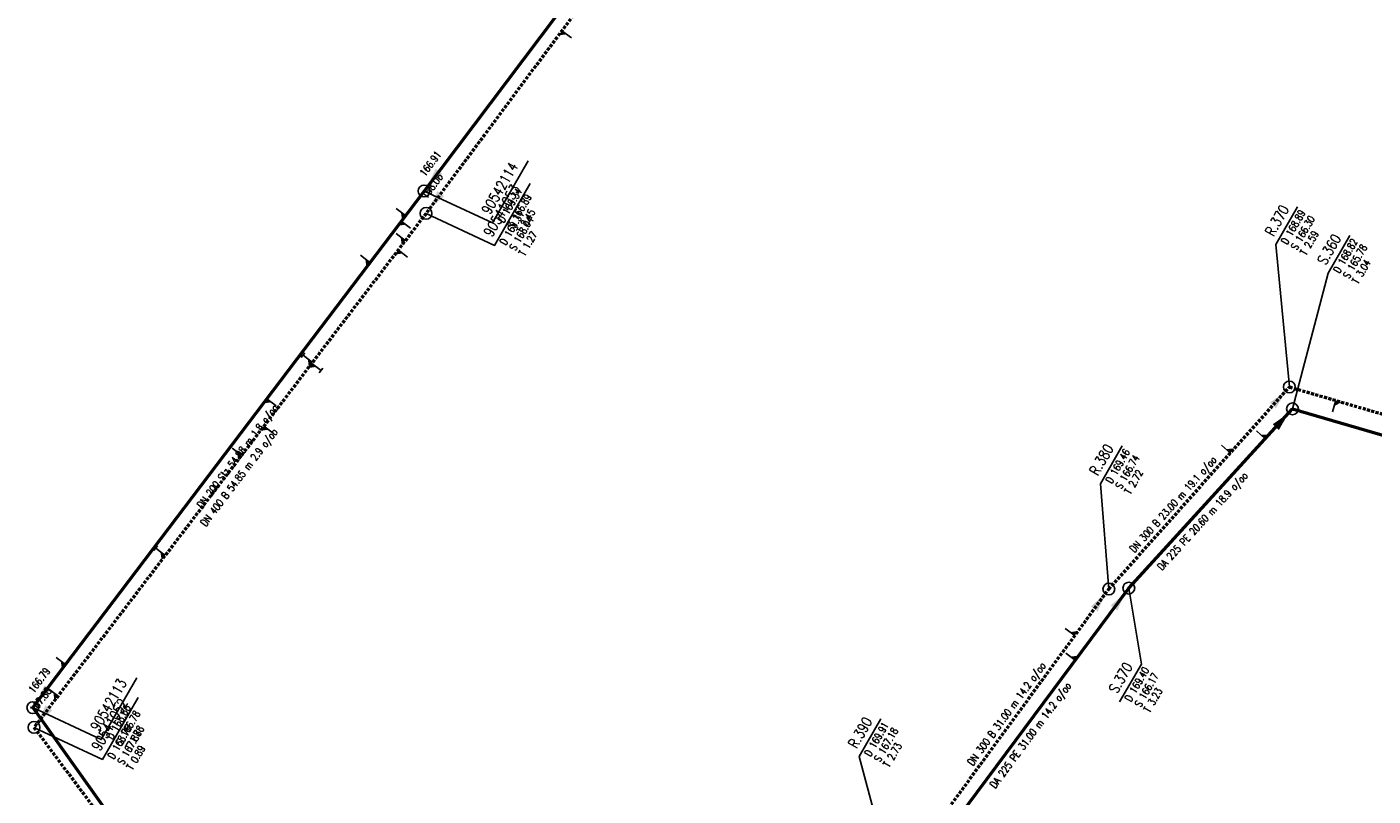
# Model space of a CAD drawing. Header units: metres. Extents: x 3490368 to 3491379, y 5753988 to 5755037.
# Tile 13 of 29: x 3490433 to 3490548, y 5754428 to 5754493. Entities that reach past the tile are written whole.
import ezdxf
from ezdxf.enums import TextEntityAlignment as Align

# ---------------------------------------------------------------- set-up
doc = ezdxf.new("R2010")
doc.units = ezdxf.units.M
doc.linetypes.add('E-Kanalnetz-250-01$0$STRICHLINIE', pattern=[19.05, 12.7, -6.35])
for name, color, linetype in [('E-Kanalnetz-250-01$0$ABZWEIGER', 2, 'Continuous'), ('E-Kanalnetz-250-01$0$ABZWEIGER_TEXT_1', 2, 'Continuous'), ('E-Kanalnetz-250-01$0$HALTUNG_TEXT_1', 7, 'Continuous'), ('E-Kanalnetz-250-01$0$HALTUNG_TEXT_3', 7, 'Continuous'), ('E-Kanalnetz-250-01$0$HALTUNG_TEXT_6', 7, 'Continuous'), ('E-Kanalnetz-250-01$0$SCHACHT', 7, 'Continuous'), ('E-Kanalnetz-250-01$0$SCHACHT_TEXT', 7, 'Continuous'), ('E-Kanalnetz-250-01$0$SCHACHT_TEXT_1', 7, 'Continuous'), ('E-Kanalnetz-250-01$0$SCHACHT_TEXT_2', 7, 'Continuous')]:
    doc.layers.add(name, color=color, linetype=linetype)
doc.layers.add('E-Kanalnetz-250-01$0$HALTUNG', color=7, linetype='Continuous', lineweight=50)
doc.styles.add('E-Kanalnetz-250-01$0$HALTUNG', font='ROMANS.shx')
doc.styles.add('E-Kanalnetz-250-01$0$SCHACHT', font='ROMANS.shx')

msp = doc.modelspace()

# ---------------------------------------------------------------- linework, layer by layer
at = {"layer": 'E-Kanalnetz-250-01$0$ABZWEIGER', "color": 0}
for p, q in [((3490478.69, 5754493.04, 168.46), (3490479.49, 5754492.45, 168.46)), ((3490465.42, 5754477.37, 166.89), (3490464.62, 5754477.97, 166.89)), ((3490465.06, 5754476.89, 166.88), (3490465.85, 5754476.29, 166.88)), ((3490465.4, 5754475.23, 168.03), (3490464.61, 5754475.84, 168.03)), ((3490462.4, 5754473.38, 166.88), (3490461.6, 5754473.99, 166.88)), ((3490464.79, 5754474.44, 168.03), (3490465.59, 5754473.83, 168.03)), ((3490456.87, 5754465.7, 167.99), (3490456.57, 5754465.31, 167.99)), ((3490457.52, 5754464.9, 167.99), (3490456.72, 5754465.51, 167.99)), ((3490457.46, 5754464.82, 167.99), (3490458.25, 5754464.21, 167.99)), ((3490458.4, 5754464.41, 167.99), (3490458.1, 5754464.01, 167.99)), ((3490453.65, 5754461.82, 166.85), (3490454.44, 5754461.22, 166.85)), ((3490453.39, 5754459.49, 167.97), (3490454.19, 5754458.89, 167.97)), ((3490451.51, 5754457.03, 167.96), (3490450.72, 5754457.63, 167.96)), ((3490444.38, 5754449.33, 167.93), (3490444.07, 5754448.93, 167.93)), ((3490445.02, 5754448.52, 167.93), (3490444.23, 5754449.13, 167.93)), ((3490436.56, 5754439.26, 166.8), (3490435.76, 5754439.87, 166.8)), ((3490435.92, 5754436.6, 167.89), (3490435.13, 5754437.2, 167.89))]:
    msp.add_line(p, q, dxfattribs=at)
at = {"layer": 'E-Kanalnetz-250-01$0$ABZWEIGER', "color": 160}
for p, q in [((3490544.37, 5754461.67, 166.03), (3490544.09, 5754460.71, 166.03)), ((3490535.41, 5754457.21, 166.44), (3490534.67, 5754457.88, 166.44)), ((3490522.2, 5754441.72, 166.81), (3490521.4, 5754442.31, 166.81))]:
    msp.add_line(p, q, dxfattribs=at)
at = {"layer": 'E-Kanalnetz-250-01$0$ABZWEIGER', "color": 240}
for p, q in [((3490538.37, 5754458.42, 165.84), (3490537.63, 5754459.1, 165.84)), ((3490522.24, 5754439.63, 166.28), (3490521.44, 5754440.23, 166.28))]:
    msp.add_line(p, q, dxfattribs=at)
at = {"layer": 'E-Kanalnetz-250-01$0$ABZWEIGER_TEXT_1', "color": 0}
for points in [[(3490478.69, 5754493.04, 168.46), (3490479.09, 5754492.74, 168.46), (3490478.39, 5754492.64, 168.46)], [(3490465.42, 5754477.37, 166.89), (3490465.02, 5754477.67, 166.89), (3490465.12, 5754476.97, 166.89)], [(3490465.06, 5754476.89, 166.88), (3490465.46, 5754476.59, 166.88), (3490464.76, 5754476.49, 166.88)], [(3490465.4, 5754475.23, 168.03), (3490465, 5754475.54, 168.03), (3490465.1, 5754474.84, 168.03)], [(3490462.4, 5754473.38, 166.88), (3490462, 5754473.68, 166.88), (3490462.1, 5754472.98, 166.88)], [(3490464.79, 5754474.44, 168.03), (3490465.19, 5754474.14, 168.03), (3490464.49, 5754474.04, 168.03)], [(3490457.52, 5754464.9, 167.99), (3490457.12, 5754465.2, 167.99), (3490457.21, 5754464.5, 167.99)], [(3490457.46, 5754464.82, 167.99), (3490457.85, 5754464.52, 167.99), (3490457.15, 5754464.42, 167.99)], [(3490453.65, 5754461.82, 166.85), (3490454.04, 5754461.52, 166.85), (3490453.34, 5754461.42, 166.85)], [(3490453.39, 5754459.49, 167.97), (3490453.79, 5754459.19, 167.97), (3490453.09, 5754459.09, 167.97)], [(3490451.51, 5754457.03, 167.96), (3490451.11, 5754457.33, 167.96), (3490451.21, 5754456.63, 167.96)], [(3490445.02, 5754448.52, 167.93), (3490444.62, 5754448.82, 167.93), (3490444.72, 5754448.12, 167.93)], [(3490436.56, 5754439.26, 166.8), (3490436.16, 5754439.57, 166.8), (3490436.26, 5754438.87, 166.8)], [(3490435.92, 5754436.6, 167.89), (3490435.53, 5754436.9, 167.89), (3490435.62, 5754436.2, 167.89)]]:
    msp.add_solid(points, dxfattribs=at)
at = {"layer": 'E-Kanalnetz-250-01$0$ABZWEIGER_TEXT_1', "color": 160}
for points in [[(3490544.37, 5754461.67, 166.03), (3490544.23, 5754461.19, 166.03), (3490544.85, 5754461.53, 166.03)], [(3490535.41, 5754457.21, 166.44), (3490535.04, 5754457.55, 166.44), (3490535.75, 5754457.59, 166.44)], [(3490522.2, 5754441.72, 166.81), (3490521.8, 5754442.01, 166.81), (3490522.5, 5754442.12, 166.81)]]:
    msp.add_solid(points, dxfattribs=at)
at = {"layer": 'E-Kanalnetz-250-01$0$ABZWEIGER_TEXT_1', "color": 240}
for points in [[(3490538.37, 5754458.42, 165.84), (3490538, 5754458.76, 165.84), (3490538.7, 5754458.79, 165.84)], [(3490522.24, 5754439.63, 166.28), (3490521.84, 5754439.93, 166.28), (3490522.54, 5754440.03, 166.28)]]:
    msp.add_solid(points, dxfattribs=at)
at = {"layer": 'E-Kanalnetz-250-01$0$HALTUNG', "color": 7, "linetype": 'Continuous', "ltscale": 0.02}
for p, q in [((3490503.85, 5754528.27, 168.73), (3490466.99, 5754479.44, 166.91)), ((3490466.99, 5754479.44, 166.89), (3490433.79, 5754435.61, 166.79)), ((3490433.79, 5754435.61, 166.78), (3490459.37, 5754399.79, 166.46))]:
    msp.add_line(p, q, dxfattribs=at)
at = {"layer": 'E-Kanalnetz-250-01$0$HALTUNG', "color": 7, "linetype": 'E-Kanalnetz-250-01$0$STRICHLINIE', "ltscale": 0.02}
for p, q in [((3490503.74, 5754526.74, 169.33), (3490467.16, 5754477.54, 168.06)), ((3490467.16, 5754477.54, 168.04), (3490433.89, 5754433.93, 167.88)), ((3490433.89, 5754433.93, 167.87), (3490458.34, 5754401.17, 167.75))]:
    msp.add_line(p, q, dxfattribs=at)
at = {"layer": 'E-Kanalnetz-250-01$0$HALTUNG', "color": 160, "linetype": 'E-Kanalnetz-250-01$0$STRICHLINIE', "ltscale": 0.02}
for p, q in [((3490525.1, 5754445.67, 166.74), (3490540.42, 5754462.82, 166.3)), ((3490540.42, 5754462.82, 166.3), (3490563.56, 5754456.07, 164.73)), ((3490506.79, 5754420.65, 167.18), (3490525.1, 5754445.67, 166.74))]:
    msp.add_line(p, q, dxfattribs=at)
at = {"layer": 'E-Kanalnetz-250-01$0$HALTUNG', "color": 240, "linetype": 'Continuous', "ltscale": 0.02}
for p, q in [((3490526.79, 5754445.75, 166.17), (3490540.68, 5754460.96, 165.78)), ((3490540.68, 5754460.96, 165.78), (3490564.3, 5754454.06, 164.15)), ((3490508.3, 5754420.87, 166.61), (3490526.79, 5754445.75, 166.17))]:
    msp.add_line(p, q, dxfattribs=at)
at = {"layer": 'E-Kanalnetz-250-01$0$HALTUNG_TEXT_1', "color": 7}
for points in [[(3490468.25, 5754481.12, 166.92), (3490467.97, 5754481.33, 166.92), (3490468.54, 5754480.9, 166.92), (3490467.29, 5754479.84, 166.92)], [(3490468.41, 5754479.22, 168.07), (3490468.13, 5754479.44, 168.07), (3490468.7, 5754479.01, 168.07), (3490467.46, 5754477.94, 168.07)], [(3490435.06, 5754437.28, 166.79), (3490434.78, 5754437.5, 166.79), (3490435.34, 5754437.07, 166.79), (3490434.09, 5754436.01, 166.79)], [(3490435.16, 5754435.6, 167.88), (3490434.88, 5754435.81, 167.88), (3490435.45, 5754435.38, 167.88), (3490434.19, 5754434.33, 167.88)]]:
    msp.add_solid(points, dxfattribs=at)
at = {"layer": 'E-Kanalnetz-250-01$0$HALTUNG_TEXT_1', "color": 160}
for points in [[(3490539.03, 5754461.26, 166.31), (3490539.29, 5754461.02, 166.31), (3490538.76, 5754461.49, 166.31), (3490540.09, 5754462.45, 166.31)], [(3490523.86, 5754443.98, 166.75), (3490524.15, 5754443.77, 166.75), (3490523.57, 5754444.19, 166.75), (3490524.8, 5754445.27, 166.75)]]:
    msp.add_solid(points, dxfattribs=at)
at = {"layer": 'E-Kanalnetz-250-01$0$HALTUNG_TEXT_1', "color": 240}
for points in [[(3490539.27, 5754459.41, 165.79), (3490539.53, 5754459.17, 165.79), (3490539, 5754459.65, 165.79), (3490540.35, 5754460.59, 165.79)], [(3490525.53, 5754444.07, 166.18), (3490525.82, 5754443.85, 166.18), (3490525.25, 5754444.28, 166.18), (3490526.49, 5754445.35, 166.18)]]:
    msp.add_solid(points, dxfattribs=at)
at = {"layer": 'E-Kanalnetz-250-01$0$SCHACHT', "ltscale": 0.02}
for centre in [(3490466.99, 5754479.44, 169.34), (3490467.16, 5754477.54, 169.31), (3490433.79, 5754435.61, 168.66), (3490433.89, 5754433.93, 168.76)]:
    msp.add_circle(centre, 0.5, dxfattribs=at)
at = {"layer": 'E-Kanalnetz-250-01$0$SCHACHT', "color": 160, "ltscale": 0.02}
for centre in [(3490540.42, 5754462.82, 168.89), (3490525.1, 5754445.67, 169.46)]:
    msp.add_circle(centre, 0.5, dxfattribs=at)
at = {"layer": 'E-Kanalnetz-250-01$0$SCHACHT', "color": 240, "ltscale": 0.02}
for centre in [(3490540.68, 5754460.96, 168.82), (3490526.79, 5754445.75, 169.4)]:
    msp.add_circle(centre, 0.5, dxfattribs=at)
at = {"layer": 'E-Kanalnetz-250-01$0$SCHACHT_TEXT', "ltscale": 0.02}
for p, q in [((3490466.99, 5754479.44, 169.34), (3490466.99, 5754479.44, 166.89)), ((3490467.16, 5754477.54, 169.31), (3490467.16, 5754477.54, 168.04)), ((3490540.42, 5754462.82, 168.89), (3490540.42, 5754462.82, 166.3)), ((3490540.68, 5754460.96, 168.82), (3490540.68, 5754460.96, 165.78)), ((3490525.1, 5754445.67, 169.46), (3490525.1, 5754445.67, 166.74)), ((3490526.79, 5754445.75, 169.4), (3490526.79, 5754445.75, 166.17)), ((3490433.79, 5754435.61, 168.66), (3490433.79, 5754435.61, 166.78)), ((3490433.89, 5754433.93, 168.76), (3490433.89, 5754433.93, 167.87))]:
    msp.add_line(p, q, dxfattribs=at)
at = {"layer": 'E-Kanalnetz-250-01$0$SCHACHT_TEXT'}
for points in [[(3490466.99, 5754479.44), (3490472.8, 5754476.73), (3490475.83, 5754482)], [(3490467.16, 5754477.54), (3490472.97, 5754474.83), (3490475.99, 5754480.07)], [(3490433.79, 5754435.61), (3490439.6, 5754432.9), (3490442.62, 5754438.14)], [(3490433.89, 5754433.93), (3490439.7, 5754431.22), (3490442.72, 5754436.46)]]:
    msp.add_lwpolyline(points, dxfattribs=at)
at = {"layer": 'E-Kanalnetz-250-01$0$SCHACHT_TEXT', "color": 160}
for points in [[(3490540.42, 5754462.82), (3490539.27, 5754474.9), (3490541.12, 5754478.1)], [(3490525.1, 5754445.67), (3490524.38, 5754454.61), (3490526.23, 5754457.81)], [(3490506.79, 5754420.65), (3490503.91, 5754431.45), (3490505.75, 5754434.65)]]:
    msp.add_lwpolyline(points, dxfattribs=at)
at = {"layer": 'E-Kanalnetz-250-01$0$SCHACHT_TEXT', "color": 240}
for points in [[(3490540.68, 5754460.96), (3490543.7, 5754472.46), (3490545.55, 5754475.66)], [(3490526.79, 5754445.75), (3490527.86, 5754439.31), (3490526.01, 5754436.11)]]:
    msp.add_lwpolyline(points, dxfattribs=at)

# ---------------------------------------------------------------- texts
at = {"layer": 'E-Kanalnetz-250-01$0$HALTUNG_TEXT_3', "color": 7, "style": 'E-Kanalnetz-250-01$0$HALTUNG', "width": 0.8}
for s, rotation, p in [('DN 200 Stz 54.98 m 1.8 o/oo', 52.8571, (3490450.91, 5754457.13)), ('DN 400 B 54.85 m 2.9 o/oo', 52.66, (3490451.04, 5754455.34))]:
    msp.add_text(s, height=0.63, rotation=rotation, dxfattribs=at).set_placement(p, align=Align.TOP_CENTER)
at = {"layer": 'E-Kanalnetz-250-01$0$HALTUNG_TEXT_3', "color": 160, "style": 'E-Kanalnetz-250-01$0$HALTUNG', "width": 0.8}
for s, rotation, p in [('DN 300 B 23.00 m 19.1 o/oo', 48.217, (3490530.31, 5754453.07)), ('DN 300 B 31.00 m 14.2 o/oo', 53.8046, (3490516.17, 5754435.27))]:
    msp.add_text(s, height=0.63, rotation=rotation, dxfattribs=at).set_placement(p, align=Align.TOP_CENTER)
at = {"layer": 'E-Kanalnetz-250-01$0$HALTUNG_TEXT_3', "color": 240, "style": 'E-Kanalnetz-250-01$0$HALTUNG', "width": 0.8}
for s, rotation, p in [('DA 225 PE 20.60 m 18.9 o/oo', 47.5806, (3490532.81, 5754451.65)), ('DA 225 PE 31.00 m 14.2 o/oo', 53.3879, (3490518.2, 5754433.46))]:
    msp.add_text(s, height=0.63, rotation=rotation, dxfattribs=at).set_placement(p, align=Align.TOP_CENTER)
at = {"layer": 'E-Kanalnetz-250-01$0$HALTUNG_TEXT_6', "color": 7, "style": 'E-Kanalnetz-250-01$0$HALTUNG', "width": 0.8}
for s, rotation, p in [('166.91', 52.9522, (3490467.07, 5754480.63)), ('168.06', 53.3694, (3490467.23, 5754478.73)), ('166.79', 52.8571, (3490433.88, 5754436.8)), ('167.88', 52.66, (3490433.98, 5754435.12))]:
    msp.add_text(s, height=0.63, rotation=rotation, dxfattribs=at).set_placement(p)
at = {"layer": 'E-Kanalnetz-250-01$0$SCHACHT_TEXT', "style": 'E-Kanalnetz-250-01$0$SCHACHT', "width": 0.8}
for s, p in [('90542114', (3490471.82, 5754477.81)), ('90541053', (3490471.99, 5754475.91)), ('90542113', (3490438.62, 5754433.98)), ('90541052', (3490438.72, 5754432.3))]:
    msp.add_text(s, height=0.88, rotation=60.0001, dxfattribs=at).set_placement(p, align=Align.TOP_LEFT)
at = {"layer": 'E-Kanalnetz-250-01$0$SCHACHT_TEXT', "color": 160, "style": 'E-Kanalnetz-250-01$0$SCHACHT', "width": 0.8}
for s, p in [('R.370', (3490538.3, 5754475.97)), ('R.380', (3490523.4, 5754455.68)), ('R.390', (3490502.93, 5754432.52))]:
    msp.add_text(s, height=0.88, rotation=60.0001, dxfattribs=at).set_placement(p, align=Align.TOP_LEFT)
at = {"layer": 'E-Kanalnetz-250-01$0$SCHACHT_TEXT', "color": 240, "style": 'E-Kanalnetz-250-01$0$SCHACHT', "width": 0.8}
for s, p in [('S.360', (3490542.73, 5754473.53)), ('S.370', (3490525.04, 5754437.18))]:
    msp.add_text(s, height=0.88, rotation=60.0001, dxfattribs=at).set_placement(p, align=Align.TOP_LEFT)
at = {"layer": 'E-Kanalnetz-250-01$0$SCHACHT_TEXT_1', "style": 'E-Kanalnetz-250-01$0$SCHACHT', "width": 0.8}
for s, p in [('D 169.34', (3490473.21, 5754477.01)), ('S 166.89', (3490474.02, 5754476.53)), ('D 169.31', (3490473.38, 5754475.11)), ('S 168.04', (3490474.19, 5754474.63)), ('D 168.66', (3490440.01, 5754433.18)), ('S 166.78', (3490440.82, 5754432.7)), ('D 168.76', (3490440.11, 5754431.5)), ('S 167.87', (3490440.92, 5754431.02))]:
    msp.add_text(s, height=0.63, rotation=60.0001, dxfattribs=at).set_placement(p, align=Align.TOP_LEFT)
at = {"layer": 'E-Kanalnetz-250-01$0$SCHACHT_TEXT_1', "color": 160, "style": 'E-Kanalnetz-250-01$0$SCHACHT', "width": 0.8}
for s, p in [('D 168.89', (3490539.68, 5754475.17)), ('S 166.30', (3490540.5, 5754474.69)), ('D 169.46', (3490524.79, 5754454.88)), ('S 166.74', (3490525.61, 5754454.41)), ('D 169.91', (3490504.32, 5754431.72)), ('S 167.18', (3490505.13, 5754431.25))]:
    msp.add_text(s, height=0.63, rotation=60.0001, dxfattribs=at).set_placement(p, align=Align.TOP_LEFT)
at = {"layer": 'E-Kanalnetz-250-01$0$SCHACHT_TEXT_1', "color": 240, "style": 'E-Kanalnetz-250-01$0$SCHACHT', "width": 0.8}
for s, p in [('D 168.82', (3490544.11, 5754472.73)), ('S 165.78', (3490544.93, 5754472.26)), ('D 169.40', (3490526.42, 5754436.38)), ('S 166.17', (3490527.24, 5754435.9))]:
    msp.add_text(s, height=0.63, rotation=60.0001, dxfattribs=at).set_placement(p, align=Align.TOP_LEFT)
at = {"layer": 'E-Kanalnetz-250-01$0$SCHACHT_TEXT_2', "style": 'E-Kanalnetz-250-01$0$SCHACHT', "width": 0.8}
for s, p in [('T 2.45', (3490474.81, 5754476.08)), ('T 1.27', (3490474.98, 5754474.18)), ('T 1.88', (3490441.61, 5754432.25)), ('T 0.89', (3490441.71, 5754430.57))]:
    msp.add_text(s, height=0.63, rotation=60.0001, dxfattribs=at).set_placement(p, align=Align.TOP_LEFT)
at = {"layer": 'E-Kanalnetz-250-01$0$SCHACHT_TEXT_2', "color": 160, "style": 'E-Kanalnetz-250-01$0$SCHACHT', "width": 0.8}
for s, p in [('T 2.59', (3490541.29, 5754474.24)), ('T 2.72', (3490526.39, 5754453.96)), ('T 2.73', (3490505.92, 5754430.8))]:
    msp.add_text(s, height=0.63, rotation=60.0001, dxfattribs=at).set_placement(p, align=Align.TOP_LEFT)
at = {"layer": 'E-Kanalnetz-250-01$0$SCHACHT_TEXT_2', "color": 240, "style": 'E-Kanalnetz-250-01$0$SCHACHT', "width": 0.8}
for s, p in [('T 3.04', (3490545.71, 5754471.81)), ('T 3.23', (3490528.03, 5754435.45))]:
    msp.add_text(s, height=0.63, rotation=60.0001, dxfattribs=at).set_placement(p, align=Align.TOP_LEFT)

doc.saveas('drawing.dxf')
